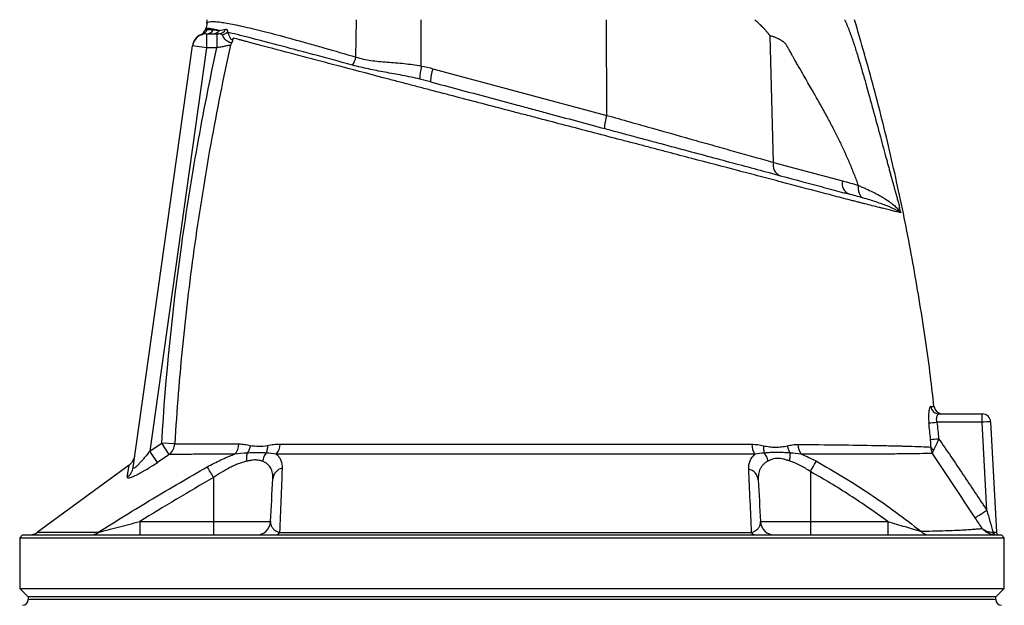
# Model space of a CAD drawing. Header units: millimetres. Extents: x 3953 to 8518, y 1316 to 11026.
# Tile 4 of 5: x 5361 to 7111, y 8681 to 9721. Entities that reach past the tile are written whole.
import ezdxf

# ---------------------------------------------------------------- set-up
doc = ezdxf.new("R2010")
doc.units = ezdxf.units.MM
doc.header["$LTSCALE"] = 5

msp = doc.modelspace()

# ---------------------------------------------------------------- linework, layer by layer
at = {"color": 7, "linetype": 'Continuous', "lineweight": 25}
for p, q in [((5693.4, 9714.7), (5693.7, 9721.1)), ((5958.3, 9654.8), (5959.5, 9721.1)), ((6074.5, 9638.8), (6074.3, 9721.1)), ((6404.1, 9551.3), (6403.6, 9721.1)), ((5691.3, 9705.8), (5691, 9705.1)), ((5692.4, 9696.1), (5710.9, 9696.1)), ((5692.4, 9696.1), (5692.4, 9671.1)), ((5710.9, 9696.1), (5710.9, 9671.1)), ((5682.5, 9694.3), (5682.6, 9694.3)), ((6700.2, 9467.8), (6694.6, 9692)), ((5562.4, 8925.9), (5667.6, 9674.6)), ((5692.4, 9671.1), (5591.8, 8955.1)), ((5692.4, 9671.1), (5667.6, 9674.6)), ((5710.9, 9671.1), (5692.4, 9671.1)), ((6095.1, 9634.1), (6404.1, 9551.3)), ((6700.2, 9467.8), (6822.8, 9435)), ((6994.6, 9021.1), (7071.4, 9021.1)), ((7071.4, 9006.4), (7071.4, 9021.1)), ((7071.4, 9006.4), (6991, 9006.4)), ((7079.6, 8849.7), (7071.4, 9006.4)), ((7086.4, 9006.9), (7096.7, 8810.9)), ((5636.2, 8968), (5613.1, 8969.4)), ((5626.6, 8949.1), (5613.1, 8969.4)), ((5605.4, 8934.8), (5591.8, 8955.1)), ((5555.2, 8930.2), (5392.5, 8811.1)), ((5555.3, 8930), (5555.3, 8930.1)), ((5705.3, 8907.9), (5705.3, 8829.8)), ((6766, 8918.6), (6766, 8829.8)), ((5573.9, 8829.8), (5573.9, 8806.1)), ((5573.9, 8829.8), (5705.3, 8829.8)), ((5705.3, 8829.8), (5806.6, 8829.8)), ((5705.3, 8829.8), (5705.3, 8806.1)), ((6677.2, 8829.8), (6766, 8829.8)), ((6766, 8829.8), (6766, 8806.1)), ((6766, 8829.8), (6903.4, 8829.8)), ((6903.4, 8829.8), (6903.4, 8806.1)), ((5365.7, 8806.1), (5360.7, 8801.1)), ((5365.7, 8806.1), (6235.7, 8806.1)), ((6235.7, 8806.1), (7105.7, 8806.1)), ((7110.7, 8801.1), (7105.7, 8806.1)), ((5360.7, 8801.1), (5360.7, 8711.1)), ((5360.7, 8801.1), (6235.7, 8801.1)), ((6235.7, 8801.1), (7110.7, 8801.1)), ((7110.7, 8711.1), (7110.7, 8801.1)), ((5360.7, 8711.1), (5375.7, 8696.1)), ((5360.7, 8711.1), (6235.7, 8711.1)), ((6235.7, 8711.1), (7110.7, 8711.1)), ((7095.7, 8696.1), (7110.7, 8711.1)), ((5375.7, 8696.1), (5375.7, 8691.2)), ((7095.7, 8696.1), (5375.7, 8696.1)), ((7095.7, 8691.2), (7095.7, 8696.1))]:
    msp.add_line(p, q, dxfattribs=at)
at = {"color": 8, "linetype": 'Continuous', "lineweight": 25}
msp.add_line((7095.7, 8691.2), (5375.7, 8691.2), dxfattribs=at)
at = {"color": 7, "linetype": 'Continuous', "lineweight": 25, "flags": 128}
for points in [[(6766, 8918.6), (6767.6, 8921.5), (6769.2, 8924.3), (6770.7, 8927), (6772.1, 8929.4), (6773.4, 8931.7), (6774.7, 8933.8), (6775.7, 8935.5), (6776.6, 8937)], [(7079.6, 8849.7), (7075.9, 8847.3), (7072.3, 8844.9), (7068.9, 8842.7), (7065.9, 8840.8), (7063.3, 8839.2), (7061.3, 8837.9), (7059.8, 8837), (7058.9, 8836.5)], [(7093.2, 8806.2), (7092.7, 8806.3), (7092.2, 8806.6), (7091.7, 8807.1), (7091.3, 8807.6), (7091, 8808.4), (7090.8, 8809.2), (7090.6, 8810), (7090.6, 8810.9)]]:
    msp.add_lwpolyline(points, dxfattribs=at)
at = {"color": 7, "linetype": 'Continuous', "lineweight": 25}
for centre, radius, start, end in [((5692.4, 9671.1), 25, 90, 172), ((5676.2, 9708), 15, 294.8555, 342.0901), ((5680.4, 9709.1), 14.8, 287.6056, 338.2453), ((5704.8, 9698.7), 15, 155.1572, 162.0421), ((5692.3, 9710.6), 14.5, 270.3262, 329.6156), ((5704.3, 9710), 13.9, 270.4914, 324.6936), ((5714.1, 9709.9), 13.8, 270.9975, 335.1235), ((5718.4, 9710.3), 16, 276.746, 314.2133), ((5692.4, 9671.1), 25, 107.9455, 171.9852), ((5692.4, 9671.4), 25, 113.3029, 172.0044), ((5914.9, 9664), 44.3, 327.7184, 347.9627), ((6182.8, 9614.8), 110.9, 167.539, 179.6245), ((6169.2, 9608.4), 78.5, 160.8776, 178.2223), ((6478.2, 9525.6), 78.5, 160.8776, 178.2223), ((6719.8, 9462.9), 20.2, 165.9278, 245.233), ((6842.4, 9430.1), 20.2, 165.9278, 245.233), ((6994.7, 9036), 14.8, 185.9136, 269.5747), ((7000.9, 9036.1), 15, 186.5362, 269.253), ((7071.4, 9006.1), 15, 3, 90), ((6951.4, 9363.9), 359.7, 274.021, 276.3217), ((7086.4, 8791.8), 215.1, 90.0042, 93.997), ((5610.7, 8969.1), 25.5, 308.6594, 357.5877), ((5722.8, 8968.7), 27.6, 315.6788, 358.0218), ((5793.5, 8968.4), 29.9, 320.8287, 358.5093), ((6694, 8967.9), 32.2, 181.2355, 214.7564), ((6773.7, 8967.8), 30.1, 181.8094, 217.2811), ((6956.7, 9335.1), 360, 273.6356, 275.9346), ((6990.3, 8967.7), 11.7, 207.525, 243.7424), ((5540.6, 8950.5), 25, 305.8361, 351.6153), ((5538.5, 8929.3), 24.2, 303.4157, 351.8583), ((5314.7, 8689.5), 447.5, 29.2171, 32.0626), ((5832.4, 8903.5), 22, 103.9438, 174.6134), ((6651.7, 8901.7), 21.8, 5.7634, 77.5656), ((5781.6, 8831.1), 25, 270, 357), ((6702.2, 8831.1), 25, 183, 270), ((5377.5, 8831.1), 25, 270, 306.8704), ((5487.5, 8826.1), 20, 270.4377, 309.9209), ((5814.9, 8815), 8.94, 275.0738, 329.7379), ((6669.4, 8815.4), 9.28, 211.0148, 265.234), ((6977, 8826), 19.9, 222.0987, 269.1868), ((7096.1, 8810.4), 4.34, 173.0885, 257.3268), ((7101.7, 8811.1), 5, 183, 270), ((5365.7, 8691.2), 10, 271, 0), ((7105.7, 8691.2), 10, 180, 269)]:
    msp.add_arc(centre, radius, start, end, dxfattribs=at)
msp.add_ellipse((7081.6, 8811.1), major_axis=(15, -0.3), ratio=0.005781, start_param=5.451423, end_param=6.283589, dxfattribs=at)
for points, knots in [([(5693.4, 9714.7), (5693.4, 9713), (5693.2, 9711.4), (5692.4, 9708.1), (5691.8, 9706.5), (5691.1, 9705)], [0, 0, 0, 0, 0.5, 0.5, 1, 1, 1, 1]), ([(5693.4, 9714.7), (5693.9, 9715.6), (5694.6, 9716.2), (5696.9, 9717.2), (5698.3, 9717.6), (5701.1, 9717.8), (5702.1, 9717.9), (5704.3, 9717.9), (5705.5, 9717.9), (5709.3, 9717.7), (5712.2, 9717.5), (5721.8, 9716.3), (5729.6, 9715), (5747.6, 9711.5), (5757.9, 9709.2), (5772.5, 9705.8), (5775.5, 9705.1), (5781.6, 9703.6), (5784.7, 9702.8), (5794.3, 9700.4), (5800.9, 9698.8), (5821.6, 9693.4), (5836.4, 9689.4), (5860.2, 9682.9), (5868.4, 9680.6), (5885.2, 9675.9), (5893.9, 9673.4), (5920.5, 9665.8), (5939, 9660.5), (5958.3, 9654.8)], [0, 0, 0, 0, 0.0625, 0.0625, 0.125, 0.125, 0.15625, 0.15625, 0.1875, 0.1875, 0.25, 0.25, 0.375, 0.375, 0.5, 0.5, 0.53125, 0.53125, 0.5625, 0.5625, 0.625, 0.625, 0.75, 0.75, 0.8125, 0.8125, 0.875, 0.875, 1, 1, 1, 1]), ([(6694.6, 9692), (6694.1, 9692.7), (6693.1, 9694), (6691.6, 9696), (6690, 9698), (6688.4, 9699.9), (6686.8, 9701.9), (6685.1, 9703.7), (6683.3, 9705.6), (6681.6, 9707.4), (6679.4, 9709.5), (6676.5, 9712.4), (6672.2, 9716.4), (6668.9, 9719.4), (6667, 9721.1)], [0, 0, 0, 0, 0.061077, 0.12251, 0.184317, 0.246519, 0.309134, 0.372181, 0.435678, 0.499644, 0.56001, 0.663535, 0.810207, 1, 1, 1, 1]), ([(6826.9, 9721.1), (6827.2, 9720.5), (6827.7, 9719.2), (6828.6, 9717.3), (6829.5, 9715.3), (6830.3, 9713.3), (6831.2, 9711.2), (6832.1, 9709.1), (6833, 9706.9), (6833.9, 9704.7), (6834.8, 9702.4), (6835.6, 9700), (6836.5, 9697.6), (6837.4, 9695.2), (6838.3, 9692.7), (6839.3, 9690.1), (6840.2, 9687.5), (6841.8, 9682.9), (6844.1, 9676), (6847.1, 9666.4), (6850.4, 9655.9), (6853.5, 9645.7), (6856.8, 9634.5), (6860.8, 9620.5), (6865.6, 9603.7), (6870.3, 9586.9), (6874.2, 9572.6), (6880.9, 9548.2), (6889.8, 9515.4), (6898.2, 9484), (6903.2, 9465.9), (6905.2, 9458.4), (6907.2, 9451.2), (6909.1, 9444.1), (6911, 9437.2), (6912.5, 9431.8), (6913.7, 9427.7), (6914.6, 9424.4), (6915.7, 9420.3), (6917.1, 9415.3), (6918.7, 9409.5), (6920.5, 9402.9), (6922.5, 9395.4), (6923.9, 9390.2), (6924.6, 9387.4)], [0, 0, 0, 0, 0.006505, 0.013097, 0.01978, 0.026557, 0.033431, 0.040405, 0.047482, 0.054664, 0.061955, 0.069357, 0.076872, 0.084502, 0.092251, 0.100119, 0.108109, 0.116224, 0.142061, 0.170607, 0.201889, 0.23593, 0.260358, 0.301454, 0.35921, 0.407807, 0.449606, 0.484611, 0.621537, 0.738683, 0.761365, 0.783575, 0.805315, 0.826589, 0.847401, 0.867756, 0.87521, 0.885269, 0.89793, 0.913186, 0.931031, 0.951456, 0.974449, 1, 1, 1, 1]), ([(6985.5, 9034.3), (6983.6, 9052.1), (6977, 9113.2), (6961.2, 9216.9), (6938.4, 9345.5), (6911, 9473.2), (6880.1, 9598.6), (6856.2, 9680.8), (6844.5, 9721.1)], [0, 0, 0, 0, 0.076361, 0.262361, 0.448337, 0.634339, 0.820416, 1, 1, 1, 1]), ([(5715.6, 9702), (5711.8, 9702.8), (5708.3, 9703.5), (5703.9, 9704.3), (5702.5, 9704.6), (5700, 9705), (5698.8, 9705.2), (5693.7, 9705.8), (5691.5, 9705.8), (5691.1, 9705)], [0, 0, 0, 0, 0.25, 0.25, 0.375, 0.375, 0.5, 0.5, 1, 1, 1, 1]), ([(5694.1, 9703.6), (5695.3, 9703.7), (5696.9, 9703.7), (5700.4, 9703.7), (5702.5, 9703.5), (5704.8, 9703.3)], [0, 0, 0, 0, 0.5, 0.5, 1, 1, 1, 1]), ([(5720.3, 9694.4), (5719.9, 9694.7), (5719.5, 9695), (5718.6, 9695.4), (5718.1, 9695.6), (5716.5, 9696), (5715.5, 9696.1), (5714.4, 9696.1)], [0, 0, 0, 0, 0.25, 0.25, 0.5, 0.5, 1, 1, 1, 1]), ([(5726.6, 9704.1), (5727.2, 9704.2), (5727.8, 9704.2), (5728.7, 9703.8), (5729.1, 9703.5), (5729.6, 9702.5), (5729.8, 9701.9), (5729.9, 9700.5), (5729.8, 9699.7), (5729.5, 9698.8)], [0, 0, 0, 0, 0.25, 0.25, 0.5, 0.5, 0.75, 0.75, 1, 1, 1, 1]), ([(5729.5, 9698.8), (5729.9, 9698.5), (5730.3, 9698), (5731, 9697), (5731.3, 9696.4), (5731.9, 9695.1), (5732.2, 9694.4), (5732.8, 9692.9), (5733.1, 9692.1), (5733.9, 9690.3), (5734.3, 9689.4), (5735.3, 9687.8), (5735.9, 9687), (5736.9, 9686.3), (5737.2, 9686.1), (5737.9, 9686), (5738.2, 9686.1), (5738.9, 9686.5), (5739.3, 9686.8), (5740, 9687.5), (5740.3, 9688), (5740.7, 9688.5)], [0, 0, 0, 0, 0.125, 0.125, 0.25, 0.25, 0.375, 0.375, 0.5, 0.5, 0.625, 0.625, 0.75, 0.75, 0.8125, 0.8125, 0.875, 0.875, 0.9375, 0.9375, 1, 1, 1, 1]), ([(5952.4, 9640.4), (5927.5, 9647.2), (5903.8, 9653.6), (5859.1, 9665.6), (5838.6, 9671.1), (5800.9, 9681), (5783.9, 9685.4), (5764.8, 9690.2), (5761.1, 9691.2), (5754.1, 9692.9), (5750.7, 9693.8), (5740.9, 9696.2), (5734.9, 9697.6), (5729.5, 9698.8)], [0, 0, 0, 0, 0.25, 0.25, 0.5, 0.5, 0.75, 0.75, 0.8125, 0.8125, 0.875, 0.875, 1, 1, 1, 1]), ([(5738.1, 9680.6), (5737.6, 9680.4), (5737, 9680.3), (5735.5, 9680.4), (5734.6, 9680.6), (5732.8, 9681.2), (5731.8, 9681.6), (5729.7, 9682.7), (5728.7, 9683.4), (5726.8, 9685), (5725.9, 9685.9), (5724.4, 9687.8), (5723.8, 9688.8), (5722.8, 9690.7), (5722.3, 9691.6), (5721.4, 9693.2), (5720.9, 9693.9), (5720.3, 9694.4)], [0, 0, 0, 0, 0.125, 0.125, 0.25, 0.25, 0.375, 0.375, 0.5, 0.5, 0.625, 0.625, 0.75, 0.75, 0.875, 0.875, 1, 1, 1, 1]), ([(5738.1, 9680.6), (5738.4, 9681.1), (5738.7, 9681.6), (5739.3, 9682.9), (5739.5, 9683.5), (5740.2, 9685.6), (5740.5, 9687), (5740.7, 9688.5)], [0, 0, 0, 0, 0.25, 0.25, 0.5, 0.5, 1, 1, 1, 1]), ([(6927, 9378.1), (6924.5, 9378.7), (6920.9, 9379.6), (6913.8, 9381.4), (6911.2, 9382), (6905.4, 9383.5), (6902.3, 9384.2), (6897.3, 9385.5), (6895.5, 9385.9), (6891.9, 9386.8), (6890, 9387.3), (6884.3, 9388.7), (6880.3, 9389.7), (6871.8, 9391.9), (6867.4, 9393), (6860.5, 9394.7), (6858.1, 9395.3), (6853.3, 9396.5), (6850.9, 9397.1), (6846, 9398.4), (6843.5, 9399), (6839.7, 9400), (6838.4, 9400.3), (6835.8, 9401), (6834.5, 9401.4), (6828.1, 9403), (6822.9, 9404.4), (6807, 9408.6), (6796.1, 9411.4), (6762.6, 9420.2), (6739.2, 9426.4), (6708.3, 9434.5), (6702.1, 9436.1), (6689.4, 9439.4), (6683, 9441.1), (6663.7, 9446.2), (6650.6, 9449.6), (6610.7, 9460.1), (6583.4, 9467.3), (6541.2, 9478.4), (6526.9, 9482.1), (6505.2, 9487.8), (6498, 9489.7), (6483.3, 9493.6), (6476, 9495.5), (6461.2, 9499.4), (6453.7, 9501.4), (6438.6, 9505.3), (6431, 9507.3), (6408.2, 9513.2), (6392.9, 9517.2), (6362.1, 9525.3), (6346.5, 9529.3), (6315.3, 9537.5), (6299.6, 9541.6), (6275.9, 9547.8), (6267.9, 9549.8), (6252, 9554), (6244, 9556.1), (6220.2, 9562.3), (6204.4, 9566.4), (6157.4, 9578.7), (6126.5, 9586.7), (6088.4, 9596.7), (6080.8, 9598.7), (6065.7, 9602.6), (6058.2, 9604.6), (6043.2, 9608.5), (6035.8, 9610.5), (6021, 9614.3), (6013.7, 9616.2), (5977.6, 9625.7), (5950.1, 9632.9), (5911, 9643.2), (5898.3, 9646.6), (5882.9, 9650.6), (5879.9, 9651.4), (5873.8, 9653), (5870.8, 9653.8), (5861.9, 9656.2), (5856.1, 9657.7), (5827.8, 9665.2), (5807.3, 9670.7), (5779.7, 9678), (5771.1, 9680.3), (5761, 9683), (5759.1, 9683.5), (5755.2, 9684.6), (5753.3, 9685.1), (5747.7, 9686.6), (5744.1, 9687.5), (5740.7, 9688.5)], [0, 0, 0, 0, 0.03125, 0.03125, 0.046875, 0.046875, 0.0625, 0.0625, 0.070313, 0.070313, 0.078125, 0.078125, 0.09375, 0.09375, 0.109375, 0.109375, 0.117187, 0.117187, 0.125, 0.125, 0.132812, 0.132812, 0.136719, 0.136719, 0.140625, 0.140625, 0.15625, 0.15625, 0.1875, 0.1875, 0.25, 0.25, 0.265625, 0.265625, 0.28125, 0.28125, 0.3125, 0.3125, 0.375, 0.375, 0.40625, 0.40625, 0.421875, 0.421875, 0.4375, 0.4375, 0.453125, 0.453125, 0.46875, 0.46875, 0.5, 0.5, 0.53125, 0.53125, 0.5625, 0.5625, 0.578125, 0.578125, 0.59375, 0.59375, 0.625, 0.625, 0.6875, 0.6875, 0.703125, 0.703125, 0.71875, 0.71875, 0.734375, 0.734375, 0.75, 0.75, 0.8125, 0.8125, 0.84375, 0.84375, 0.851562, 0.851562, 0.859375, 0.859375, 0.875, 0.875, 0.9375, 0.9375, 0.96875, 0.96875, 0.976562, 0.976562, 0.984375, 0.984375, 1, 1, 1, 1]), ([(6851.4, 9426.7), (6850.8, 9428.3), (6849.7, 9431.4), (6848, 9436), (6846.2, 9440.7), (6844.4, 9445.4), (6842.6, 9450.1), (6840.7, 9454.8), (6838.7, 9459.6), (6836.7, 9464.4), (6834.7, 9469.2), (6832.6, 9474), (6830.4, 9478.9), (6828.2, 9483.8), (6826, 9488.7), (6821.6, 9498.1), (6814.7, 9512.4), (6804.9, 9531.7), (6794, 9552.1), (6785, 9568.4), (6778, 9581), (6772.8, 9589.9), (6766.7, 9600.6), (6759.6, 9612.9), (6751.4, 9627), (6745, 9638), (6740.5, 9645.7), (6738.3, 9649.7), (6735.8, 9654.2), (6733.3, 9658.7), (6731.1, 9662.8), (6729.1, 9666.3), (6727.4, 9669.3), (6725.8, 9672), (6724.5, 9674.2), (6723.4, 9676), (6722.4, 9677.4), (6721.6, 9678.5), (6720.7, 9679.4), (6719.7, 9680.3), (6718.6, 9681.3), (6717.3, 9682.2), (6715.9, 9683.2), (6714.3, 9684.2), (6712.6, 9685.3), (6710.7, 9686.3), (6708.7, 9687.4), (6706.4, 9688.5), (6703.9, 9689.6), (6701.6, 9690.4), (6699.2, 9691.1), (6696.9, 9691.7), (6695.4, 9691.9), (6694.6, 9692)], [0, 0, 0, 0, 0.014704, 0.029556, 0.044557, 0.05971, 0.075015, 0.090474, 0.106088, 0.121858, 0.137786, 0.153872, 0.170118, 0.186525, 0.203094, 0.219826, 0.282441, 0.349841, 0.422063, 0.499138, 0.525545, 0.558172, 0.597019, 0.642087, 0.693376, 0.750886, 0.763599, 0.778025, 0.794165, 0.81202, 0.825981, 0.838522, 0.849644, 0.859348, 0.867636, 0.874512, 0.879981, 0.883799, 0.888088, 0.892873, 0.89817, 0.903991, 0.910347, 0.917245, 0.92469, 0.932686, 0.941238, 0.951698, 0.961868, 0.971763, 0.981404, 0.990809, 1, 1, 1, 1]), ([(5613.1, 8969.4), (5620.3, 9087.5), (5632.3, 9205), (5652.8, 9351.3), (5657.2, 9380.6), (5666.5, 9438.9), (5671.4, 9468.1), (5687, 9555.4), (5698.5, 9613.3), (5710.9, 9671.1)], [0, 0, 0, 0, 0.5, 0.5, 0.625, 0.625, 0.75, 0.75, 1, 1, 1, 1]), ([(5735.2, 9675.9), (5722.5, 9617.7), (5710.8, 9559.2), (5695, 9471.2), (5690, 9441.8), (5680.6, 9382.9), (5676.1, 9353.5), (5663.7, 9264.9), (5656.5, 9205.7), (5644.6, 9087), (5639.8, 9027.5), (5636.2, 8968)], [0, 0, 0, 0, 0.25, 0.25, 0.375, 0.375, 0.5, 0.5, 0.75, 0.75, 1, 1, 1, 1]), ([(5735.2, 9675.9), (5734.1, 9675.7), (5732.6, 9675.4), (5730.1, 9674.9), (5729.1, 9674.7), (5727.2, 9674.3), (5726.1, 9674.1), (5722.9, 9673.5), (5720.7, 9673), (5715.9, 9672.1), (5713.4, 9671.6), (5710.9, 9671.1)], [0, 0, 0, 0, 0.25, 0.25, 0.375, 0.375, 0.5, 0.5, 0.75, 0.75, 1, 1, 1, 1]), ([(5958.3, 9654.8), (5962.5, 9653.4), (5966.8, 9652.3), (5975.7, 9650.3), (5980.3, 9649.5), (5989.7, 9648.1), (5994.4, 9647.6), (6004.1, 9646.6), (6009, 9646.2), (6018.8, 9645.5), (6023.8, 9645.1), (6033.9, 9644.3), (6039, 9643.8), (6054.3, 9642.2), (6064.5, 9640.9), (6074.5, 9638.8)], [0, 0, 0, 0, 0.125, 0.125, 0.25, 0.25, 0.375, 0.375, 0.5, 0.5, 0.625, 0.625, 0.75, 0.75, 1, 1, 1, 1]), ([(6071.9, 9615.6), (6061.4, 9618), (6050.9, 9620.2), (6035.4, 9623.2), (6030.2, 9624.1), (6020, 9626), (6014.9, 9626.9), (5999.8, 9629.7), (5990, 9631.6), (5970.8, 9635.7), (5961.5, 9637.9), (5952.4, 9640.4)], [0, 0, 0, 0, 0.25, 0.25, 0.375, 0.375, 0.5, 0.5, 0.75, 0.75, 1, 1, 1, 1]), ([(6090.8, 9610.8), (6107.6, 9606.3), (6124.5, 9601.8), (6158.5, 9592.7), (6175.7, 9588.1), (6210.4, 9578.8), (6227.8, 9574.1), (6249.8, 9568.2), (6254.2, 9567), (6263, 9564.7), (6267.4, 9563.5), (6280.6, 9560), (6289.4, 9557.6), (6333, 9545.9), (6367.3, 9536.7), (6409.6, 9525.4), (6418, 9523.1), (6430.6, 9519.8), (6434.8, 9518.6), (6443.2, 9516.4), (6447.3, 9515.3), (6455.7, 9513.1), (6459.8, 9511.9), (6468, 9509.7), (6472.1, 9508.6), (6484.3, 9505.4), (6492.4, 9503.2), (6532.6, 9492.4), (6563.8, 9484.1), (6609.2, 9471.9), (6624.1, 9467.9), (6653.4, 9460.1), (6667.8, 9456.2), (6710.2, 9444.9), (6736.9, 9437.7), (6774.9, 9427.5), (6787.2, 9424.2), (6805.1, 9419.4), (6811, 9417.8), (6819.7, 9415.5), (6822.6, 9414.7), (6828.3, 9413.2), (6831.1, 9412.5), (6833.9, 9411.7)], [0, 0, 0, 0, 0.0625, 0.0625, 0.125, 0.125, 0.1875, 0.1875, 0.203125, 0.203125, 0.21875, 0.21875, 0.25, 0.25, 0.375, 0.375, 0.40625, 0.40625, 0.421875, 0.421875, 0.4375, 0.4375, 0.453125, 0.453125, 0.46875, 0.46875, 0.5, 0.5, 0.625, 0.625, 0.6875, 0.6875, 0.75, 0.75, 0.875, 0.875, 0.9375, 0.9375, 0.96875, 0.96875, 0.984375, 0.984375, 1, 1, 1, 1]), ([(6404.1, 9551.3), (6417.9, 9547.4), (6431.6, 9543.5), (6452, 9537.8), (6458.8, 9535.9), (6472.3, 9532.1), (6479, 9530.2), (6512.2, 9520.8), (6538, 9513.5), (6575.6, 9502.9), (6587.9, 9499.5), (6606.1, 9494.3), (6612.1, 9492.6), (6624, 9489.3), (6629.8, 9487.7), (6658.5, 9479.6), (6680, 9473.5), (6700.2, 9467.8)], [0, 0, 0, 0, 0.125, 0.125, 0.1875, 0.1875, 0.25, 0.25, 0.5, 0.5, 0.625, 0.625, 0.6875, 0.6875, 0.75, 0.75, 1, 1, 1, 1]), ([(6851.4, 9426.7), (6851, 9424.3), (6850.9, 9421.9), (6851.3, 9417.4), (6851.8, 9415.2), (6853.2, 9411.3), (6854.1, 9409.6), (6856.4, 9406.7), (6857.7, 9405.5), (6859.2, 9404.7)], [0, 0, 0, 0, 0.25, 0.25, 0.5, 0.5, 0.75, 0.75, 1, 1, 1, 1]), ([(6851.4, 9426.7), (6852.5, 9426.3), (6853.7, 9425.8), (6855.9, 9424.8), (6859.3, 9423.4), (6862.6, 9422), (6869.1, 9419), (6873.3, 9417.1), (6881.3, 9413.1), (6885.1, 9411.1), (6890.6, 9408), (6892.3, 9407), (6895.8, 9404.9), (6897.4, 9403.9), (6905.5, 9398.8), (6911.1, 9394.6), (6918.2, 9388.4), (6920.3, 9386.4), (6923.1, 9383.3), (6924, 9382.2), (6925.2, 9380.7), (6925.6, 9380.2), (6926.1, 9379.4), (6926.3, 9379.2), (6926.6, 9378.8), (6926.7, 9378.6), (6926.8, 9378.5), (6926.8, 9378.4), (6926.9, 9378.3), (6926.9, 9378.3), (6926.9, 9378.2), (6927, 9378.2), (6927, 9378.2), (6927, 9378.2), (6927, 9378.1), (6927, 9378.1), (6927, 9378.1)], [0, 0, 0, 0, 0.03125, 0.03125, 0.0625, 0.125, 0.125, 0.25, 0.25, 0.375, 0.375, 0.4375, 0.4375, 0.5, 0.5, 0.75, 0.75, 0.875, 0.875, 0.9375, 0.9375, 0.96875, 0.96875, 0.984375, 0.984375, 0.992188, 0.992188, 0.996094, 0.996094, 0.998047, 0.998047, 0.999023, 0.999023, 0.999512, 0.999512, 1, 1, 1, 1]), ([(6927, 9378.1), (6927, 9378.1), (6927, 9378.1), (6927, 9378.1), (6927, 9378.1), (6927, 9378.1), (6927, 9378.1), (6926.9, 9378.2), (6926.9, 9378.2), (6926.9, 9378.2), (6926.8, 9378.3), (6926.7, 9378.3), (6926.6, 9378.4), (6926.4, 9378.6), (6926.2, 9378.7), (6925.7, 9379), (6925.4, 9379.3), (6924.3, 9380), (6923.6, 9380.4), (6921.1, 9381.9), (6919.2, 9382.9), (6913, 9386), (6908, 9388.1), (6899.3, 9391.5), (6896.2, 9392.7), (6889.7, 9395), (6886.3, 9396.2), (6875.5, 9399.8), (6867.7, 9402.2), (6859.2, 9404.7)], [0, 0, 0, 0, 0.000488, 0.000488, 0.000977, 0.000977, 0.001953, 0.001953, 0.003906, 0.003906, 0.007812, 0.007812, 0.015625, 0.015625, 0.03125, 0.03125, 0.0625, 0.0625, 0.125, 0.125, 0.25, 0.25, 0.5, 0.5, 0.625, 0.625, 0.75, 0.75, 1, 1, 1, 1]), ([(6980, 9034.4), (6979.6, 9034.4), (6979.3, 9034.2), (6978.8, 9033.7), (6978.6, 9033.4), (6978.3, 9032.9), (6978.1, 9032.5), (6977.7, 9031.4), (6977.4, 9030.5), (6976.9, 9028.3), (6976.7, 9027.1), (6976.4, 9024.4), (6976.2, 9022.9), (6976, 9019.7), (6976, 9018), (6976, 9015.3), (6976, 9014.4), (6976.1, 9012.6), (6976.1, 9011.7), (6976.3, 9008.9), (6976.4, 9007), (6976.6, 9005.1)], [0, 0, 0, 0, 0.125, 0.125, 0.1875, 0.1875, 0.25, 0.25, 0.375, 0.375, 0.5, 0.5, 0.625, 0.625, 0.75, 0.75, 0.8125, 0.8125, 0.875, 0.875, 1, 1, 1, 1]), ([(6991, 9006.4), (6990.8, 9007.4), (6990.6, 9008.3), (6990.4, 9010.3), (6990.4, 9011.2), (6990.4, 9013.1), (6990.5, 9013.9), (6990.7, 9015.5), (6990.9, 9016.3), (6991.5, 9018.3), (6992, 9019.4), (6992.9, 9020.4), (6993.2, 9020.7), (6993.9, 9021), (6994.3, 9021.1), (6994.6, 9021.1)], [0, 0, 0, 0, 0.125, 0.125, 0.25, 0.25, 0.375, 0.375, 0.5, 0.5, 0.75, 0.75, 0.875, 0.875, 1, 1, 1, 1]), ([(5636.2, 8968), (5643, 8968), (5650.6, 8968), (5667, 8967.9), (5675.8, 8967.9), (5694.9, 8967.9), (5705.1, 8967.8), (5721.4, 8967.8), (5727, 8967.8), (5738.5, 8967.8), (5744.4, 8967.8), (5750.4, 8967.7)], [0, 0, 0, 0, 0.25, 0.25, 0.5, 0.5, 0.75, 0.75, 0.875, 0.875, 1, 1, 1, 1]), ([(5750.4, 8967.7), (5753.7, 8967.7), (5757, 8967.4), (5763.6, 8966.5), (5767, 8965.8), (5770.4, 8965.2)], [0, 0, 0, 0, 0.5, 0.5, 1, 1, 1, 1]), ([(5770.4, 8965.2), (5770, 8962.7), (5769.3, 8960.2), (5767.5, 8955.6), (5766.4, 8953.4), (5765.1, 8951.5)], [0, 0, 0, 0, 0.5, 0.5, 1, 1, 1, 1]), ([(5770.4, 8965.2), (5775.2, 8964.2), (5780.2, 8963.8), (5790.4, 8963.7), (5795.7, 8964.2), (5801, 8965.2)], [0, 0, 0, 0, 0.5, 0.5, 1, 1, 1, 1]), ([(5801, 8965.2), (5801.1, 8962.7), (5800.9, 8960.2), (5800.1, 8955.6), (5799.4, 8953.5), (5798.5, 8951.6)], [0, 0, 0, 0, 0.5, 0.5, 1, 1, 1, 1]), ([(5801, 8965.2), (5804.7, 8965.8), (5808.3, 8966.4), (5815.8, 8967.4), (5819.6, 8967.6), (5823.4, 8967.6)], [0, 0, 0, 0, 0.5, 0.5, 1, 1, 1, 1]), ([(5823.4, 8967.6), (5852.8, 8967.6), (5883.9, 8967.5), (5932.9, 8967.5), (5949.6, 8967.5), (5975.3, 8967.5), (5983.9, 8967.5), (5997.1, 8967.5), (6001.5, 8967.5), (6010.4, 8967.5), (6014.8, 8967.5), (6037.2, 8967.4), (6055.2, 8967.4), (6091.6, 8967.4), (6110, 8967.4), (6146.9, 8967.4), (6165.6, 8967.4), (6193.7, 8967.4), (6203.1, 8967.4), (6217.3, 8967.4), (6222.1, 8967.4), (6231.6, 8967.4), (6236.3, 8967.4), (6260.1, 8967.4), (6278.9, 8967.4), (6316.3, 8967.4), (6334.9, 8967.4), (6371.8, 8967.4), (6390.1, 8967.4), (6417.3, 8967.4), (6426.4, 8967.4), (6444.4, 8967.4), (6453.4, 8967.4), (6471.1, 8967.5), (6479.9, 8967.4), (6497.3, 8967.5), (6505.9, 8967.5), (6531.6, 8967.5), (6548.4, 8967.5), (6598.3, 8967.4), (6630.6, 8967.3), (6661.9, 8967.2)], [0, 0, 0, 0, 0.125, 0.125, 0.1875, 0.1875, 0.21875, 0.21875, 0.234375, 0.234375, 0.25, 0.25, 0.3125, 0.3125, 0.375, 0.375, 0.4375, 0.4375, 0.46875, 0.46875, 0.484375, 0.484375, 0.5, 0.5, 0.5625, 0.5625, 0.625, 0.625, 0.6875, 0.6875, 0.71875, 0.71875, 0.75, 0.75, 0.78125, 0.78125, 0.8125, 0.8125, 0.875, 0.875, 1, 1, 1, 1]), ([(6661.9, 8967.2), (6665.4, 8967.2), (6668.9, 8967), (6675.9, 8966), (6679.4, 8965.3), (6682.9, 8964.6)], [0, 0, 0, 0, 0.5, 0.5, 1, 1, 1, 1]), ([(6682.9, 8964.6), (6682.7, 8962.2), (6682.7, 8959.9), (6683.1, 8955.5), (6683.5, 8953.4), (6684.1, 8951.5)], [0, 0, 0, 0, 0.5, 0.5, 1, 1, 1, 1]), ([(6682.9, 8964.6), (6686.5, 8963.8), (6690, 8963.1), (6697.2, 8962.2), (6700.7, 8962), (6707.7, 8961.9), (6711.2, 8962.2), (6718.1, 8963), (6721.5, 8963.6), (6724.8, 8964.4)], [0, 0, 0, 0, 0.25, 0.25, 0.5, 0.5, 0.75, 0.75, 1, 1, 1, 1]), ([(6724.8, 8964.4), (6728, 8965.1), (6731.1, 8965.8), (6737.3, 8966.6), (6740.5, 8966.8), (6743.7, 8966.8)], [0, 0, 0, 0, 0.5, 0.5, 1, 1, 1, 1]), ([(6724.8, 8964.4), (6725.3, 8962.1), (6726, 8959.8), (6727.7, 8955.5), (6728.8, 8953.4), (6730, 8951.6)], [0, 0, 0, 0, 0.5, 0.5, 1, 1, 1, 1]), ([(6743.7, 8966.8), (6769.4, 8966.6), (6793.8, 8966.4), (6840, 8965.9), (6861.8, 8965.5), (6892.7, 8964.9), (6902.7, 8964.7), (6917.2, 8964.4), (6921.9, 8964.2), (6927.7, 8964.1), (6928.9, 8964.1), (6931.2, 8964), (6932.3, 8964), (6935.7, 8963.8), (6937.9, 8963.8), (6948.6, 8963.4), (6956.2, 8963.2), (6969.6, 8962.7), (6975.3, 8962.5), (6980, 8962.3)], [0, 0, 0, 0, 0.25, 0.25, 0.5, 0.5, 0.625, 0.625, 0.6875, 0.6875, 0.703125, 0.703125, 0.71875, 0.71875, 0.75, 0.75, 0.875, 0.875, 1, 1, 1, 1]), ([(6980, 8962.3), (6980.1, 8963.3), (6980.1, 8964.4), (6980.1, 8966.6), (6980.1, 8967.7), (6980, 8971.1), (6979.8, 8973.5), (6979.6, 8975.8)], [0, 0, 0, 0, 0.25, 0.25, 0.5, 0.5, 1, 1, 1, 1]), ([(6980, 8962.3), (6980, 8960.3), (6980.2, 8958.3), (6980.9, 8955.4), (6981.2, 8954.4), (6981.9, 8952.6), (6982.3, 8951.7), (6982.8, 8950.9)], [0, 0, 0, 0, 0.5, 0.5, 0.75, 0.75, 1, 1, 1, 1]), ([(6993.9, 8977), (6993.3, 8975.1), (6992.6, 8973.3), (6991.1, 8969.7), (6990.4, 8967.9), (6988.9, 8964.5), (6988.1, 8962.8), (6986.6, 8959.8), (6985.9, 8958.4), (6985.1, 8957.3)], [0, 0, 0, 0, 0.25, 0.25, 0.5, 0.5, 0.75, 0.75, 1, 1, 1, 1]), ([(6993.9, 8977), (7008.5, 8956), (7022.9, 8934.9), (7051.5, 8892.4), (7065.6, 8871.1), (7079.6, 8849.7)], [0, 0, 0, 0, 0.5, 0.5, 1, 1, 1, 1]), ([(5591.8, 8955.1), (5589, 8951.4), (5586.1, 8947.8), (5581.7, 8942.4), (5580.3, 8940.7), (5577.3, 8937.3), (5575.8, 8935.6), (5572.9, 8932.4), (5571.4, 8930.9), (5569.3, 8928.9), (5568.6, 8928.2), (5567.3, 8927), (5566.7, 8926.5), (5565.4, 8925.6), (5564.9, 8925.2), (5563.9, 8924.6), (5563.5, 8924.5), (5562.8, 8924.5), (5562.6, 8924.6), (5562.4, 8925.1), (5562.3, 8925.4), (5562.4, 8925.9)], [0, 0, 0, 0, 0.25, 0.25, 0.375, 0.375, 0.5, 0.5, 0.625, 0.625, 0.6875, 0.6875, 0.75, 0.75, 0.8125, 0.8125, 0.875, 0.875, 0.9375, 0.9375, 1, 1, 1, 1]), ([(5742.6, 8949.4), (5736.4, 8949.4), (5730.4, 8949.4), (5718.7, 8949.4), (5713.1, 8949.4), (5696.5, 8949.3), (5686.2, 8949.3), (5666.8, 8949.3), (5657.8, 8949.2), (5641.2, 8949.2), (5633.6, 8949.2), (5626.6, 8949.1)], [0, 0, 0, 0, 0.125, 0.125, 0.25, 0.25, 0.5, 0.5, 0.75, 0.75, 1, 1, 1, 1]), ([(5694, 8927), (5702, 8931.5), (5710, 8935.7), (5722.2, 8941.3), (5726.2, 8943.1), (5732.4, 8945.6), (5734.5, 8946.4), (5738.5, 8948), (5740.6, 8948.7), (5742.6, 8949.4)], [0, 0, 0, 0, 0.5, 0.5, 0.75, 0.75, 0.875, 0.875, 1, 1, 1, 1]), ([(5765.1, 8951.5), (5764.4, 8949.5), (5763.9, 8947.2), (5763.5, 8942.2), (5763.6, 8939.6), (5763.9, 8937)], [0, 0, 0, 0, 0.5, 0.5, 1, 1, 1, 1]), ([(5798.5, 8951.6), (5796, 8951.7), (5793.3, 8951.8), (5788, 8951.9), (5785.2, 8952), (5779.7, 8952), (5776.8, 8951.9), (5771, 8951.8), (5768.1, 8951.6), (5765.1, 8951.5)], [0, 0, 0, 0, 0.25, 0.25, 0.5, 0.5, 0.75, 0.75, 1, 1, 1, 1]), ([(5798.5, 8951.6), (5796.9, 8949.5), (5795.5, 8947.2), (5793.4, 8942.2), (5792.7, 8939.6), (5792.4, 8936.9)], [0, 0, 0, 0, 0.5, 0.5, 1, 1, 1, 1]), ([(6667.6, 8949.6), (6636, 8949.6), (6603.3, 8949.6), (6552.7, 8949.6), (6535.6, 8949.7), (6513.8, 8949.7), (6509.5, 8949.7), (6500.7, 8949.7), (6496.3, 8949.7), (6483.1, 8949.7), (6474.2, 8949.7), (6456.2, 8949.7), (6447, 8949.7), (6428.7, 8949.7), (6419.5, 8949.7), (6391.9, 8949.7), (6373.3, 8949.7), (6335.9, 8949.7), (6317, 8949.7), (6279, 8949.7), (6259.9, 8949.7), (6235.8, 8949.7), (6230.9, 8949.7), (6221.3, 8949.7), (6216.5, 8949.7), (6202.1, 8949.7), (6192.5, 8949.7), (6163.9, 8949.7), (6145, 8949.7), (6107.5, 8949.7), (6088.9, 8949.7), (6052, 8949.7), (6033.7, 8949.7), (6011, 8949.7), (6006.4, 8949.7), (5997.4, 8949.7), (5993, 8949.7), (5979.6, 8949.7), (5970.8, 8949.7), (5944.8, 8949.7), (5927.8, 8949.6), (5878.1, 8949.6), (5846.5, 8949.6), (5816.7, 8949.5)], [0, 0, 0, 0, 0.125, 0.125, 0.1875, 0.1875, 0.203125, 0.203125, 0.21875, 0.21875, 0.25, 0.25, 0.28125, 0.28125, 0.3125, 0.3125, 0.375, 0.375, 0.4375, 0.4375, 0.5, 0.5, 0.515625, 0.515625, 0.53125, 0.53125, 0.5625, 0.5625, 0.625, 0.625, 0.6875, 0.6875, 0.75, 0.75, 0.765625, 0.765625, 0.78125, 0.78125, 0.8125, 0.8125, 0.875, 0.875, 1, 1, 1, 1]), ([(5816.7, 8949.5), (5818.5, 8948), (5820.2, 8946.3), (5822.2, 8943.6), (5822.8, 8942.6), (5823.9, 8940.6), (5824.4, 8939.6), (5826.6, 8934.4), (5827.3, 8929.7), (5827.1, 8924.8)], [0, 0, 0, 0, 0.25, 0.25, 0.375, 0.375, 0.5, 0.5, 1, 1, 1, 1]), ([(6656.4, 8922.9), (6656.1, 8928.2), (6656.9, 8933.1), (6659.2, 8938.7), (6659.7, 8939.8), (6660.9, 8942), (6661.6, 8943), (6663.8, 8946), (6665.5, 8947.9), (6667.6, 8949.6)], [0, 0, 0, 0, 0.5, 0.5, 0.625, 0.625, 0.75, 0.75, 1, 1, 1, 1]), ([(6730, 8951.6), (6725.8, 8951.8), (6721.7, 8952.1), (6713.7, 8952.5), (6709.8, 8952.7), (6702.1, 8952.6), (6698.4, 8952.5), (6691.1, 8952), (6687.5, 8951.8), (6684.1, 8951.5)], [0, 0, 0, 0, 0.25, 0.25, 0.5, 0.5, 0.75, 0.75, 1, 1, 1, 1]), ([(6690.6, 8937.2), (6690.2, 8939.8), (6689.4, 8942.4), (6687.2, 8947.3), (6685.8, 8949.5), (6684.1, 8951.5)], [0, 0, 0, 0, 0.5, 0.5, 1, 1, 1, 1]), ([(6729.1, 8937.6), (6729.6, 8940.1), (6729.9, 8942.6), (6730.2, 8947.4), (6730.2, 8949.6), (6730, 8951.6)], [0, 0, 0, 0, 0.5, 0.5, 1, 1, 1, 1]), ([(6982.8, 8950.9), (6978.1, 8950.8), (6972.4, 8950.7), (6959.2, 8950.4), (6951.7, 8950.3), (6941.2, 8950.1), (6939.1, 8950.1), (6934.6, 8950), (6932.4, 8950), (6925.6, 8949.9), (6920.9, 8949.9), (6906.8, 8949.8), (6897, 8949.8), (6866.7, 8949.6), (6845.2, 8949.6), (6799.5, 8949.5), (6775.3, 8949.5), (6749.8, 8949.5)], [0, 0, 0, 0, 0.125, 0.125, 0.25, 0.25, 0.28125, 0.28125, 0.3125, 0.3125, 0.375, 0.375, 0.5, 0.5, 0.75, 0.75, 1, 1, 1, 1]), ([(6749.8, 8949.5), (6754.3, 8947.8), (6758.9, 8945.8), (6767.8, 8941.6), (6772.2, 8939.4), (6776.6, 8937)], [0, 0, 0, 0, 0.5, 0.5, 1, 1, 1, 1]), ([(6985.1, 8957.3), (6984.4, 8956), (6983.8, 8954.8), (6983.2, 8953.2), (6983, 8952.7), (6982.8, 8951.7), (6982.8, 8951.3), (6982.8, 8950.9)], [0, 0, 0, 0, 0.5, 0.5, 0.75, 0.75, 1, 1, 1, 1]), ([(5500.3, 8810.8), (5532.2, 8830.9), (5564.2, 8850.7), (5628.7, 8889.5), (5661.2, 8908.6), (5694, 8927)], [0, 0, 0, 0, 0.5, 0.5, 1, 1, 1, 1]), ([(5551.8, 8909.2), (5551.7, 8908.4), (5552, 8907.9), (5553.1, 8907.6), (5553.6, 8907.5), (5554.9, 8907.7), (5555.6, 8907.8), (5557.2, 8908.2), (5558.1, 8908.5), (5560.1, 8909.2), (5561.2, 8909.6), (5564.6, 8911), (5567.1, 8912.2), (5572.5, 8914.9), (5575.3, 8916.4), (5579.7, 8918.9), (5581.2, 8919.7), (5584.2, 8921.4), (5585.7, 8922.3), (5590.2, 8925), (5593.3, 8926.9), (5599.3, 8930.8), (5602.4, 8932.8), (5605.4, 8934.8)], [0, 0, 0, 0, 0.125, 0.125, 0.1875, 0.1875, 0.25, 0.25, 0.3125, 0.3125, 0.375, 0.375, 0.5, 0.5, 0.625, 0.625, 0.6875, 0.6875, 0.75, 0.75, 0.875, 0.875, 1, 1, 1, 1]), ([(5763.9, 8937), (5761.5, 8936.4), (5759.1, 8935.7), (5754.2, 8934.2), (5751.7, 8933.3), (5746.8, 8931.4), (5744.4, 8930.4), (5739.4, 8928.1), (5736.9, 8926.9), (5729.4, 8923.1), (5724.5, 8920.3), (5714.8, 8914.4), (5710, 8911.2), (5705.3, 8907.9)], [0, 0, 0, 0, 0.125, 0.125, 0.25, 0.25, 0.375, 0.375, 0.5, 0.5, 0.75, 0.75, 1, 1, 1, 1]), ([(5792.4, 8936.9), (5791.9, 8937.1), (5791.1, 8937.3), (5789.8, 8937.7), (5788.6, 8938.1), (5787.5, 8938.3), (5785.6, 8938.7), (5783, 8939.1), (5779.5, 8939.3), (5775.9, 8939.2), (5772.5, 8938.7), (5769.5, 8938.2), (5766.8, 8937.6), (5764.9, 8937.2), (5763.9, 8937)], [0, 0, 0, 0, 0.056649, 0.109936, 0.159864, 0.206441, 0.249676, 0.377422, 0.499016, 0.621386, 0.749674, 0.82396, 0.907391, 1, 1, 1, 1]), ([(5810.5, 8905.5), (5810.7, 8909.1), (5810.5, 8912.4), (5809.7, 8917.3), (5809.3, 8918.8), (5808.3, 8921.8), (5807.6, 8923.3), (5805.5, 8927.4), (5803.6, 8929.8), (5799.9, 8933), (5798.6, 8933.9), (5795.6, 8935.6), (5794.1, 8936.3), (5792.4, 8936.9)], [0, 0, 0, 0, 0.25, 0.25, 0.375, 0.375, 0.5, 0.5, 0.75, 0.75, 0.875, 0.875, 1, 1, 1, 1]), ([(6690.6, 8937.2), (6689, 8936.4), (6687.4, 8935.5), (6684.7, 8933.5), (6683.4, 8932.4), (6681.1, 8930.1), (6680.1, 8928.8), (6678.2, 8926.2), (6677.4, 8924.8), (6675.4, 8920.4), (6674.4, 8917.3), (6673.3, 8910.8), (6673.2, 8907.4), (6673.4, 8903.9)], [0, 0, 0, 0, 0.125, 0.125, 0.25, 0.25, 0.375, 0.375, 0.5, 0.5, 0.75, 0.75, 1, 1, 1, 1]), ([(6729.1, 8937.6), (6728.5, 8937.7), (6727.4, 8938.1), (6725.9, 8938.5), (6724.7, 8938.9), (6723, 8939.4), (6720.8, 8940.1), (6717.2, 8941), (6712.9, 8941.9), (6707.8, 8942.3), (6702.9, 8941.8), (6699.3, 8940.8), (6696.5, 8939.8), (6694.6, 8939.1), (6692.7, 8938.2), (6691.4, 8937.6), (6690.6, 8937.2)], [0, 0, 0, 0, 0.039729, 0.073756, 0.102077, 0.12469, 0.190808, 0.248842, 0.373224, 0.498565, 0.623177, 0.748673, 0.806859, 0.874268, 0.919078, 1, 1, 1, 1]), ([(6766, 8918.6), (6763.1, 8920.7), (6760.1, 8922.7), (6754.1, 8926.4), (6751, 8928.1), (6744.9, 8931.3), (6741.7, 8932.8), (6735.5, 8935.4), (6732.3, 8936.6), (6729.1, 8937.6)], [0, 0, 0, 0, 0.25, 0.25, 0.5, 0.5, 0.75, 0.75, 1, 1, 1, 1]), ([(6776.6, 8937), (6792.9, 8928), (6809, 8918.6), (6840.9, 8899.2), (6856.6, 8889.1), (6887.5, 8868.4), (6902.8, 8857.6), (6932.9, 8835.6), (6947.7, 8824.3), (6962.3, 8812.7)], [0, 0, 0, 0, 0.25, 0.25, 0.5, 0.5, 0.75, 0.75, 1, 1, 1, 1]), ([(5827.1, 8924.8), (5826.4, 8906.3), (5825.7, 8887.4), (5824.2, 8849.3), (5823.4, 8830), (5822.6, 8810.5)], [0, 0, 0, 0, 0.5, 0.5, 1, 1, 1, 1]), ([(6661.5, 8810.6), (6660.6, 8829.4), (6659.8, 8848.2), (6658.1, 8885.6), (6657.3, 8904.2), (6656.4, 8922.9)], [0, 0, 0, 0, 0.5, 0.5, 1, 1, 1, 1]), ([(6903.4, 8829.8), (6881.5, 8846.1), (6859.1, 8861.6), (6813.2, 8891.3), (6789.8, 8905.4), (6766, 8918.6)], [0, 0, 0, 0, 0.5, 0.5, 1, 1, 1, 1]), ([(7079.6, 8849.7), (7081.4, 8843.2), (7083.2, 8836.7), (7086.9, 8823.8), (7088.7, 8817.3), (7090.6, 8810.9)], [0, 0, 0, 0, 0.5, 0.5, 1, 1, 1, 1]), ([(5500.3, 8810.8), (5501.5, 8811.1), (5502.7, 8811.4), (5505.4, 8812.1), (5506.8, 8812.4), (5511.1, 8813.5), (5514.1, 8814.3), (5520.2, 8815.9), (5523.3, 8816.7), (5529.5, 8818.3), (5532.7, 8819.1), (5542.1, 8821.6), (5548.4, 8823.2), (5561.1, 8826.5), (5567.5, 8828.2), (5573.9, 8829.8)], [0, 0, 0, 0, 0.0625, 0.0625, 0.125, 0.125, 0.25, 0.25, 0.375, 0.375, 0.5, 0.5, 0.75, 0.75, 1, 1, 1, 1]), ([(5806.6, 8829.8), (5806.5, 8828.1), (5806.6, 8826.5), (5807.4, 8823.1), (5808.1, 8821.5), (5809.6, 8819), (5810.2, 8818.2), (5811.6, 8816.5), (5812.4, 8815.7), (5813.9, 8814.5), (5814.4, 8814.1), (5815.6, 8813.3), (5816.3, 8813), (5817.7, 8812.2), (5818.5, 8811.8), (5820.3, 8811.1), (5821.3, 8810.8), (5822.6, 8810.5)], [0, 0, 0, 0, 0.25, 0.25, 0.5, 0.5, 0.625, 0.625, 0.75, 0.75, 0.8125, 0.8125, 0.875, 0.875, 0.9375, 0.9375, 1, 1, 1, 1]), ([(6661.5, 8810.6), (6662.7, 8810.9), (6663.7, 8811.2), (6665.5, 8811.9), (6666.2, 8812.3), (6668.4, 8813.4), (6669.5, 8814.2), (6671.5, 8815.8), (6672.3, 8816.6), (6673.7, 8818.2), (6674.3, 8819), (6675.8, 8821.5), (6676.4, 8823.2), (6677.2, 8826.5), (6677.3, 8828.1), (6677.2, 8829.8)], [0, 0, 0, 0, 0.0625, 0.0625, 0.125, 0.125, 0.25, 0.25, 0.375, 0.375, 0.5, 0.5, 0.75, 0.75, 1, 1, 1, 1]), ([(6903.4, 8829.8), (6908.6, 8828.3), (6913.7, 8826.8), (6924, 8823.8), (6929.1, 8822.3), (6936.7, 8820.1), (6939.2, 8819.4), (6944.2, 8817.9), (6946.6, 8817.2), (6951.5, 8815.8), (6953.8, 8815.1), (6957.2, 8814.1), (6958.3, 8813.8), (6960.4, 8813.2), (6961.4, 8812.9), (6962.3, 8812.7)], [0, 0, 0, 0, 0.25, 0.25, 0.5, 0.5, 0.625, 0.625, 0.75, 0.75, 0.875, 0.875, 0.9375, 0.9375, 1, 1, 1, 1]), ([(5822.6, 8810.5), (5854.7, 8810.5), (5887.7, 8810.5), (5955.2, 8810.5), (5989.7, 8810.5), (6042.7, 8810.5), (6060.6, 8810.5), (6087.7, 8810.5), (6096.8, 8810.5), (6114.9, 8810.5), (6124, 8810.5), (6169.3, 8810.5), (6205.7, 8810.5), (6278.3, 8810.5), (6314.7, 8810.5), (6360.1, 8810.5), (6369.3, 8810.5), (6387.4, 8810.5), (6396.5, 8810.5), (6414.5, 8810.5), (6423.5, 8810.5), (6441.4, 8810.5), (6450.3, 8810.5), (6494.5, 8810.5), (6529.1, 8810.5), (6579.7, 8810.5), (6596.4, 8810.5), (6629.4, 8810.5), (6645.6, 8810.6), (6661.5, 8810.6)], [0, 0, 0, 0, 0.125, 0.125, 0.25, 0.25, 0.3125, 0.3125, 0.34375, 0.34375, 0.375, 0.375, 0.5, 0.5, 0.625, 0.625, 0.65625, 0.65625, 0.6875, 0.6875, 0.71875, 0.71875, 0.75, 0.75, 0.875, 0.875, 0.9375, 0.9375, 1, 1, 1, 1]), ([(6962.3, 8812.7), (6976.7, 8813), (6989.8, 8813.3), (7013.3, 8814), (7023.8, 8814.4), (7037.5, 8815.1), (7041.7, 8815.4), (7049.5, 8815.9), (7053.1, 8816.1), (7059.5, 8816.6), (7062.4, 8816.8), (7067.5, 8817.2), (7069.7, 8817.4), (7071.5, 8817.5)], [0, 0, 0, 0, 0.25, 0.25, 0.5, 0.5, 0.625, 0.625, 0.75, 0.75, 0.875, 0.875, 1, 1, 1, 1]), ([(7093.2, 8806.2), (7090.9, 8806.3), (7088.8, 8806.7), (7085.7, 8807.7), (7084.7, 8808), (7082.8, 8808.8), (7081.8, 8809.3), (7079.1, 8810.7), (7077.4, 8811.9), (7075, 8813.8), (7074.3, 8814.5), (7073.2, 8815.6), (7072.9, 8816), (7072.2, 8816.7), (7071.9, 8817.1), (7071.5, 8817.5)], [0, 0, 0, 0, 0.25, 0.25, 0.375, 0.375, 0.5, 0.5, 0.75, 0.75, 0.875, 0.875, 0.9375, 0.9375, 1, 1, 1, 1]), ([(7090.6, 8810.9), (7088.5, 8810.7), (7086.5, 8810.7), (7083.8, 8811.1), (7082.9, 8811.2), (7081.2, 8811.6), (7080.4, 8811.9), (7077.9, 8812.8), (7076.5, 8813.5), (7074.5, 8814.8), (7073.8, 8815.3), (7072.9, 8816.1), (7072.7, 8816.4), (7072.1, 8816.9), (7071.8, 8817.2), (7071.5, 8817.5)], [0, 0, 0, 0, 0.25, 0.25, 0.375, 0.375, 0.5, 0.5, 0.75, 0.75, 0.875, 0.875, 0.9375, 0.9375, 1, 1, 1, 1])]:
    msp.add_open_spline(points, degree=3, knots=knots, dxfattribs=at)
at = {"color": 8, "linetype": 'Continuous', "lineweight": 25}
for points, knots in [([(5690.5, 9703.3), (5690.5, 9703.3), (5689.9, 9703.3), (5691.2, 9703.4), (5693.2, 9703.5), (5694.1, 9703.6)], [0, 0, 0, 0, 0.010642, 0.504415, 1, 1, 1, 1]), ([(5684.9, 9695), (5683.8, 9694.7), (5682.2, 9694.2), (5682.5, 9694.3), (5682.5, 9694.3)], [0, 0, 0, 0, 0.724411, 1, 1, 1, 1]), ([(6980, 9034.4), (6981.6, 9034.4), (6984.9, 9034.4), (6986.4, 9034.4), (6986, 9034.4), (6986, 9034.4)], [0, 0, 0, 0, 0.4955822, 0.9954378, 1, 1, 1, 1]), ([(5551.8, 8909.2), (5552.3, 8911.9), (5553.2, 8917.4), (5554.2, 8923.6), (5555, 8927.9), (5555.3, 8930.1), (5555.3, 8930.1), (5555.3, 8930)], [0, 0, 0, 0, 0.219782, 0.439551, 0.66124, 0.88292, 1, 1, 1, 1]), ([(5392.6, 8810.9), (5392.9, 8810.9), (5393.6, 8810.9), (5401.2, 8810.9), (5412, 8810.9), (5424.5, 8810.9), (5440, 8810.9), (5458.5, 8810.8), (5478.6, 8810.8), (5493.6, 8810.8), (5500.3, 8810.8)], [0, 0, 0, 0, 0.145006, 0.311897, 0.428933, 0.54618, 0.663426, 0.782404, 0.901382, 1, 1, 1, 1])]:
    msp.add_open_spline(points, degree=3, knots=knots, dxfattribs=at)
at = {"color": 7, "linetype": 'Continuous', "lineweight": 25}
for points in [[(5704.8, 9703.3), (5707.9, 9702.9), (5711.5, 9702.5), (5715.6, 9702)], [(5710.9, 9696.1), (5712.1, 9696.1), (5713.2, 9696.1), (5714.4, 9696.1)], [(5715.6, 9702), (5719.1, 9702.6), (5722.8, 9703.3), (5726.6, 9704.1)], [(5738.1, 9680.6), (5737.1, 9679.1), (5736.2, 9677.5), (5735.2, 9675.9)], [(6074.5, 9638.8), (6081.4, 9637.5), (6088.3, 9635.9), (6095.1, 9634.1)], [(6090.8, 9610.8), (6084.5, 9612.5), (6078.2, 9614.1), (6071.9, 9615.6)], [(6822.8, 9435), (6832.3, 9432.4), (6841.9, 9429.8), (6851.4, 9426.7)], [(6859.2, 9404.7), (6851.1, 9407.1), (6842.6, 9409.4), (6833.9, 9411.7)], [(6927, 9378.1), (6926.2, 9381.2), (6925.4, 9384.3), (6924.6, 9387.4)], [(6979.6, 8975.8), (6978.6, 8985.6), (6977.6, 8995.3), (6976.6, 9005.1)], [(6991, 9006.4), (6992, 8996.6), (6993, 8986.8), (6993.9, 8977)], [(5591.8, 8955.1), (5598.9, 8959.9), (5606, 8964.7), (5613.1, 8969.4)], [(5626.6, 8949.1), (5619.6, 8944.4), (5612.5, 8939.6), (5605.4, 8934.8)], [(5765.1, 8951.5), (5757.7, 8951.3), (5750.2, 8950.8), (5742.6, 8949.4)], [(5816.7, 8949.5), (5810.8, 8950.9), (5804.8, 8951.4), (5798.5, 8951.6)], [(6684.1, 8951.5), (6678.4, 8951.4), (6672.9, 8950.8), (6667.6, 8949.6)], [(6749.8, 8949.5), (6743.1, 8950.8), (6736.5, 8951.4), (6730, 8951.6)], [(7058.9, 8836.5), (7033.9, 8874.8), (7008.5, 8913), (6982.8, 8950.9)], [(5705.3, 8907.9), (5661, 8882.8), (5617.2, 8856.6), (5573.9, 8829.8)], [(5806.6, 8829.8), (5807.9, 8855.5), (5809.2, 8880.8), (5810.5, 8905.5)], [(6673.4, 8903.9), (6674.7, 8879.2), (6675.9, 8854.6), (6677.2, 8829.8)], [(7071.5, 8817.5), (7067.3, 8823.8), (7063.1, 8830.1), (7058.9, 8836.5)], [(7090.6, 8810.9), (7091, 8810.9), (7091.4, 8810.9), (7091.8, 8810.9)]]:
    msp.add_open_spline(points, degree=3, dxfattribs=at)

doc.saveas('drawing.dxf')
